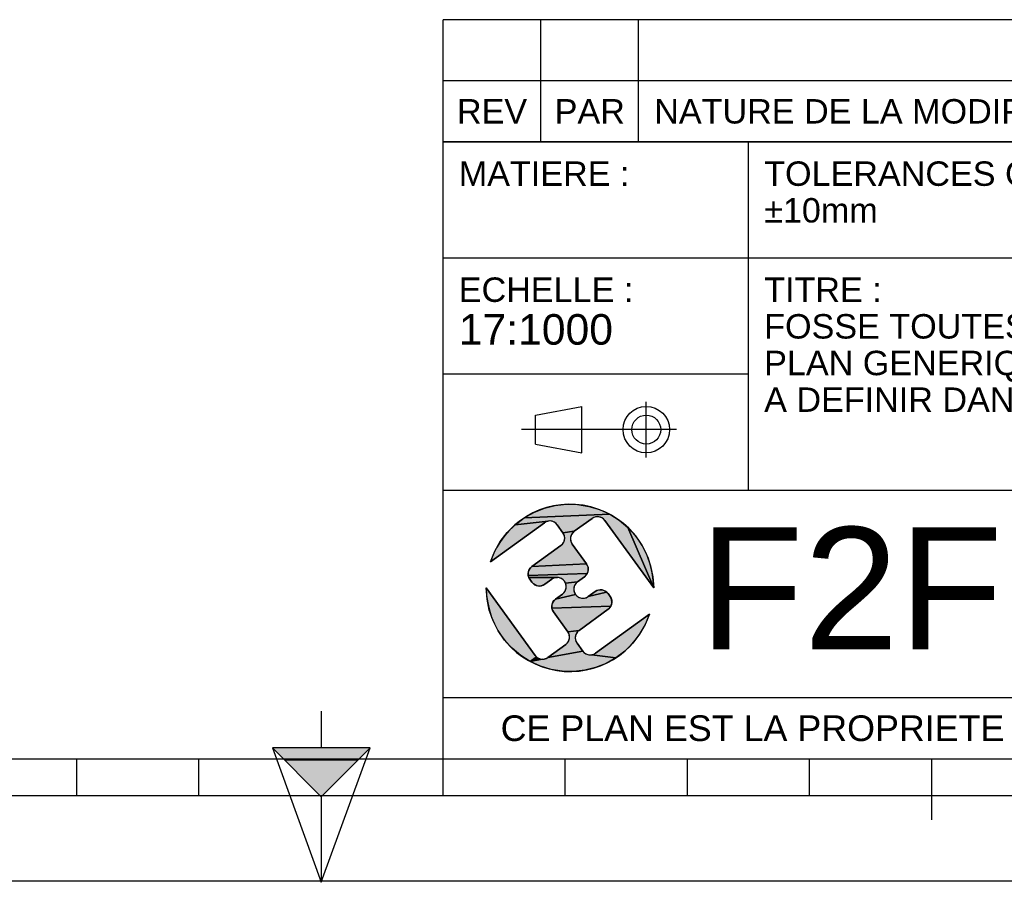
# Model space of a CAD drawing. Header units: millimetres. Extents: x 0 to 420, y 0 to 297.
# Tile 6 of 29: x 185 to 266, y 0 to 71. Entities that reach past the tile are written whole.
import ezdxf

# ---------------------------------------------------------------- set-up
doc = ezdxf.new("R2010")
doc.units = ezdxf.units.MM
doc.header["$LTSCALE"] = 23.1
doc.layers.get('0').update_dxf_attribs({"linetype": 'CONTINUOUS'})
doc.styles.get("Standard").update_dxf_attribs({"font": 'arial.ttf'})

# ---------------------------------------------------------------- blocks, each defined once
blk = doc.blocks.new('MARGEA3_BL0', base_point=(210.000078, 148.5))
at = {"color": 7, "linetype": 'Continuous'}
for p, q in [((10.000078, 10.000001), (410.000078, 10.000001)), ((190.000078, 7.000001), (190.000078, 10.000001)), ((200.000078, 7.000001), (200.000078, 10.000001)), ((220.000078, 7.000001), (220.000078, 10.000001)), ((230.000078, 7.000001), (230.000078, 10.000001)), ((240.000078, 7.000001), (240.000078, 10.000001)), ((250.000078, 7.000001), (250.000078, 10.000001)), ((260.000078, 5.000001), (260.000078, 10.000001)), ((110.000078, 7.000001), (310.000078, 7.000001)), ((0.000078, 0), (420.000078, 0))]:
    blk.add_line(p, q, dxfattribs=at)
blk = doc.blocks.new('REPERE_ORIENTATION_BL1', base_point=(210.017, 6.884))
at = {"color": 7, "linetype": 'Continuous'}
for p, q in [((210.017, 13.884), (210.017, 10.884)), ((210.017, 6.884), (206.017, 10.884)), ((214.017, 10.884), (206.017, 10.884)), ((206.017, 10.884), (210.017, -0.116)), ((210.017, 6.884), (214.017, 10.884)), ((210.017, -0.116), (214.017, 10.884)), ((213.017, 9.884), (207.017, 9.884)), ((210.017, 6.884), (210.017, -0.116))]:
    blk.add_line(p, q, dxfattribs=at)
blk.add_solid([(206.017, 10.884), (210.017, 6.884), (214.017, 10.884)], dxfattribs=at)
blk = doc.blocks.new('ISO_BL2', base_point=(232.749, 36.942))
at = {"color": 2, "linetype": 'Continuous'}
for p, q in [((227.548, 38.125), (231.345, 38.843)), ((231.345, 35.041), (231.345, 38.843)), ((236.628, 34.665), (236.628, 39.219)), ((227.548, 35.759), (227.548, 38.125)), ((239.089, 36.942), (226.408, 36.942)), ((227.548, 35.759), (231.345, 35.041))]:
    blk.add_line(p, q, dxfattribs=at)
for radius in [1.901, 1.183]:
    blk.add_circle((236.628, 36.942), radius, dxfattribs=at)
blk = doc.blocks.new('LOGO-F2F-A3_BL3', base_point=(230.383, 23.986))
at = {"linetype": 'Continuous'}
for points in [[(229.176, 30.729), (230.091, 30.83), (231.011, 30.807), (231.92, 30.661), (232.801, 30.395), (233.638, 30.013), (226.627, 29.714), (227.428, 30.166), (228.284, 30.506)], [(232.337, 29.758), (232.191, 29.675), (230.732, 28.62), (229.808, 28.507), (229.339, 29.155), (229.226, 29.28), (229.089, 29.376), (228.933, 29.438), (228.767, 29.465), (228.599, 29.454), (225.893, 29.159), (226.627, 29.714), (233.638, 30.013), (234.416, 29.522), (235.122, 28.931), (237.233, 23.986), (233.238, 29.507), (233.125, 29.632), (232.987, 29.727), (232.831, 29.79), (232.666, 29.817), (232.498, 29.806)], [(228.292, 29.324), (223.876, 26.129), (224.223, 26.982), (224.68, 27.781), (225.24, 28.511), (225.893, 29.159), (228.599, 29.454), (228.438, 29.406)], [(230.608, 28.507), (230.512, 28.369), (230.449, 28.214), (230.423, 28.048), (230.434, 27.88), (230.482, 27.719), (230.564, 27.573), (231.737, 25.953), (227.262, 25.74), (229.64, 27.46), (229.764, 27.573), (229.86, 27.711), (229.923, 27.867), (229.95, 28.033), (229.939, 28.2), (229.891, 28.361), (229.808, 28.507), (230.732, 28.62)], [(237.171, 24.904), (237.233, 23.986), (235.122, 28.931), (235.742, 28.251), (236.266, 27.494), (236.683, 26.674), (236.986, 25.805)], [(231.819, 25.806), (231.867, 25.645), (231.878, 25.478), (231.851, 25.312), (231.789, 25.156), (226.964, 25), (226.953, 25.167), (226.979, 25.333), (227.042, 25.489), (227.138, 25.627), (227.262, 25.74), (231.737, 25.953)], [(231.693, 25.018), (231.569, 24.905), (231.001, 24.495), (230.014, 24.377), (229.932, 24.524), (229.819, 24.648), (229.681, 24.744), (229.525, 24.807), (229.359, 24.833), (227.012, 24.839), (226.964, 25), (231.789, 25.156)], [(229.031, 24.774), (228.884, 24.692), (228.317, 24.281), (228.171, 24.199), (228.01, 24.151), (227.843, 24.14), (227.677, 24.166), (227.521, 24.229), (227.383, 24.325), (227.27, 24.449), (227.094, 24.692), (227.012, 24.839), (229.359, 24.833), (229.192, 24.822)], [(230.877, 24.382), (230.781, 24.244), (230.718, 24.088), (230.692, 23.923), (230.703, 23.755), (230.751, 23.594), (230.833, 23.448), (229.196, 23.066), (229.764, 23.476), (229.888, 23.589), (229.984, 23.727), (230.047, 23.883), (230.073, 24.049), (230.062, 24.216), (230.014, 24.377), (231.001, 24.495)], [(223.594, 23.068), (223.533, 23.986), (227.527, 18.464), (227.64, 18.34), (227.127, 17.959), (226.349, 18.449), (225.643, 19.04), (225.023, 19.72), (224.499, 20.477), (224.082, 21.297), (223.779, 22.166)], [(233.495, 23.522), (233.671, 23.279), (233.753, 23.133), (233.801, 22.972), (233.812, 22.804), (233.786, 22.638), (233.723, 22.483), (228.898, 22.326), (228.887, 22.494), (228.914, 22.659), (228.976, 22.815), (229.072, 22.953), (229.196, 23.066), (230.833, 23.448), (230.946, 23.324), (231.084, 23.228), (231.24, 23.165), (231.406, 23.138), (231.573, 23.149), (231.734, 23.197), (231.881, 23.28), (233.382, 23.646)], [(232.923, 23.832), (233.088, 23.805), (233.244, 23.742), (233.382, 23.646), (231.881, 23.28), (232.448, 23.69), (232.594, 23.773), (232.755, 23.821)], [(233.627, 22.345), (233.503, 22.232), (231.125, 20.511), (230.201, 20.398), (229.028, 22.019), (228.946, 22.165), (228.898, 22.326), (233.723, 22.483)], [(234.872, 18.812), (234.138, 18.257), (232.166, 18.517), (232.327, 18.565), (232.473, 18.648), (236.889, 21.842), (236.543, 20.99), (236.085, 20.191), (235.525, 19.461)], [(231.001, 20.398), (230.905, 20.26), (230.842, 20.105), (230.815, 19.939), (230.826, 19.771), (230.874, 19.61), (230.957, 19.464), (231.426, 18.816), (228.574, 18.296), (230.033, 19.351), (230.157, 19.464), (230.253, 19.602), (230.316, 19.758), (230.342, 19.924), (230.331, 20.091), (230.283, 20.252), (230.201, 20.398), (231.125, 20.511)], [(231.998, 18.506), (232.166, 18.517), (234.138, 18.257), (233.337, 17.805), (232.481, 17.465), (231.589, 17.243), (230.674, 17.142), (229.754, 17.165), (228.845, 17.31), (227.964, 17.577), (227.127, 17.959), (228.099, 18.155), (228.267, 18.165), (228.428, 18.213), (228.574, 18.296), (231.426, 18.816), (231.539, 18.692), (231.676, 18.596), (231.832, 18.533)], [(228.099, 18.155), (227.127, 17.959), (227.64, 18.34), (227.778, 18.244), (227.934, 18.181)]]:
    blk.add_hatch(color=2, dxfattribs=at).paths.add_polyline_path(points)
at = {"color": 2, "linetype": 'Continuous'}
for p, q in [((228.284, 30.506), (229.176, 30.729)), ((229.176, 30.729), (230.091, 30.83)), ((230.091, 30.83), (231.011, 30.807)), ((231.011, 30.807), (231.92, 30.661)), ((231.92, 30.661), (232.801, 30.395)), ((226.627, 29.714), (227.428, 30.166)), ((233.638, 30.013), (226.627, 29.714)), ((227.428, 30.166), (228.284, 30.506)), ((232.801, 30.395), (233.638, 30.013)), ((233.638, 30.013), (234.416, 29.522)), ((225.24, 28.511), (225.893, 29.159)), ((225.893, 29.159), (226.627, 29.714)), ((228.599, 29.454), (225.893, 29.159)), ((228.438, 29.406), (228.292, 29.324)), ((228.599, 29.454), (228.438, 29.406)), ((228.767, 29.465), (228.599, 29.454)), ((228.933, 29.438), (228.767, 29.465)), ((229.089, 29.376), (228.933, 29.438)), ((229.226, 29.28), (229.089, 29.376)), ((229.339, 29.155), (229.226, 29.28)), ((232.337, 29.758), (232.191, 29.675)), ((232.498, 29.806), (232.337, 29.758)), ((232.666, 29.817), (232.498, 29.806)), ((232.831, 29.79), (232.666, 29.817)), ((232.987, 29.727), (232.831, 29.79)), ((233.125, 29.632), (232.987, 29.727)), ((233.238, 29.507), (233.125, 29.632)), ((234.416, 29.522), (235.122, 28.931)), ((224.68, 27.781), (225.24, 28.511)), ((230.732, 28.62), (229.808, 28.507)), ((229.891, 28.361), (229.808, 28.507)), ((229.939, 28.2), (229.891, 28.361)), ((230.449, 28.214), (230.423, 28.048)), ((230.512, 28.369), (230.449, 28.214)), ((230.608, 28.507), (230.512, 28.369)), ((230.732, 28.62), (230.608, 28.507)), ((235.122, 28.931), (237.233, 23.986)), ((235.122, 28.931), (235.742, 28.251)), ((235.742, 28.251), (236.266, 27.494)), ((224.223, 26.982), (224.68, 27.781)), ((229.64, 27.46), (229.764, 27.573)), ((229.764, 27.573), (229.86, 27.711)), ((229.86, 27.711), (229.923, 27.867)), ((229.923, 27.867), (229.95, 28.033)), ((229.95, 28.033), (229.939, 28.2)), ((230.423, 28.048), (230.434, 27.88)), ((230.434, 27.88), (230.482, 27.719)), ((230.482, 27.719), (230.564, 27.573)), ((236.266, 27.494), (236.683, 26.674)), ((223.876, 26.129), (224.223, 26.982)), ((236.683, 26.674), (236.986, 25.805)), ((231.737, 25.953), (227.262, 25.74)), ((231.737, 25.953), (231.819, 25.806)), ((231.819, 25.806), (231.867, 25.645)), ((236.986, 25.805), (237.171, 24.904)), ((226.953, 25.167), (226.979, 25.333)), ((226.964, 25), (226.953, 25.167)), ((231.789, 25.156), (226.964, 25)), ((227.012, 24.839), (226.964, 25)), ((226.979, 25.333), (227.042, 25.489)), ((227.042, 25.489), (227.138, 25.627)), ((227.138, 25.627), (227.262, 25.74)), ((231.693, 25.018), (231.569, 24.905)), ((231.789, 25.156), (231.693, 25.018)), ((231.851, 25.312), (231.789, 25.156)), ((231.878, 25.478), (231.851, 25.312)), ((231.867, 25.645), (231.878, 25.478)), ((227.094, 24.692), (227.012, 24.839)), ((229.359, 24.833), (227.012, 24.839)), ((227.383, 24.325), (227.27, 24.449)), ((227.521, 24.229), (227.383, 24.325)), ((227.677, 24.166), (227.521, 24.229)), ((228.171, 24.199), (228.01, 24.151)), ((228.317, 24.281), (228.171, 24.199)), ((229.031, 24.774), (228.884, 24.692)), ((229.192, 24.822), (229.031, 24.774)), ((229.359, 24.833), (229.192, 24.822)), ((229.525, 24.807), (229.359, 24.833)), ((229.681, 24.744), (229.525, 24.807)), ((229.819, 24.648), (229.681, 24.744)), ((229.932, 24.524), (229.819, 24.648)), ((230.014, 24.377), (229.932, 24.524)), ((231.001, 24.495), (230.014, 24.377)), ((230.062, 24.216), (230.014, 24.377)), ((230.073, 24.049), (230.062, 24.216)), ((230.781, 24.244), (230.718, 24.088)), ((230.877, 24.382), (230.781, 24.244)), ((231.001, 24.495), (230.877, 24.382)), ((237.171, 24.904), (237.233, 23.986)), ((223.594, 23.068), (223.533, 23.986)), ((227.843, 24.14), (227.677, 24.166)), ((228.01, 24.151), (227.843, 24.14)), ((230.833, 23.448), (229.196, 23.066)), ((229.764, 23.476), (229.888, 23.589)), ((229.888, 23.589), (229.984, 23.727)), ((229.984, 23.727), (230.047, 23.883)), ((230.047, 23.883), (230.073, 24.049)), ((230.718, 24.088), (230.692, 23.923)), ((230.692, 23.923), (230.703, 23.755)), ((230.703, 23.755), (230.751, 23.594)), ((230.751, 23.594), (230.833, 23.448)), ((230.833, 23.448), (230.946, 23.324)), ((233.382, 23.646), (231.881, 23.28)), ((232.448, 23.69), (232.594, 23.773)), ((232.594, 23.773), (232.755, 23.821)), ((232.755, 23.821), (232.923, 23.832)), ((232.923, 23.832), (233.088, 23.805)), ((233.088, 23.805), (233.244, 23.742)), ((233.244, 23.742), (233.382, 23.646)), ((233.382, 23.646), (233.495, 23.522)), ((223.779, 22.166), (223.594, 23.068)), ((228.887, 22.494), (228.914, 22.659)), ((228.914, 22.659), (228.976, 22.815)), ((228.976, 22.815), (229.072, 22.953)), ((229.072, 22.953), (229.196, 23.066)), ((230.946, 23.324), (231.084, 23.228)), ((231.084, 23.228), (231.24, 23.165)), ((231.24, 23.165), (231.406, 23.138)), ((231.406, 23.138), (231.573, 23.149)), ((231.573, 23.149), (231.734, 23.197)), ((231.734, 23.197), (231.881, 23.28)), ((233.671, 23.279), (233.753, 23.133)), ((233.786, 22.638), (233.723, 22.483)), ((233.753, 23.133), (233.801, 22.972)), ((233.812, 22.804), (233.786, 22.638)), ((233.801, 22.972), (233.812, 22.804)), ((224.082, 21.297), (223.779, 22.166)), ((228.898, 22.326), (228.887, 22.494)), ((233.723, 22.483), (228.898, 22.326)), ((228.946, 22.165), (228.898, 22.326)), ((229.028, 22.019), (228.946, 22.165)), ((233.627, 22.345), (233.503, 22.232)), ((233.723, 22.483), (233.627, 22.345)), ((236.889, 21.842), (236.543, 20.99)), ((224.499, 20.477), (224.082, 21.297)), ((236.543, 20.99), (236.085, 20.191)), ((225.023, 19.72), (224.499, 20.477)), ((231.125, 20.511), (230.201, 20.398)), ((230.283, 20.252), (230.201, 20.398)), ((230.331, 20.091), (230.283, 20.252)), ((230.905, 20.26), (230.842, 20.105)), ((231.001, 20.398), (230.905, 20.26)), ((231.125, 20.511), (231.001, 20.398)), ((236.085, 20.191), (235.525, 19.461)), ((225.643, 19.04), (225.023, 19.72)), ((230.033, 19.351), (230.157, 19.464)), ((230.157, 19.464), (230.253, 19.602)), ((230.253, 19.602), (230.316, 19.758)), ((230.316, 19.758), (230.342, 19.924)), ((230.342, 19.924), (230.331, 20.091)), ((230.842, 20.105), (230.815, 19.939)), ((230.815, 19.939), (230.826, 19.771)), ((230.826, 19.771), (230.874, 19.61)), ((230.874, 19.61), (230.957, 19.464)), ((235.525, 19.461), (234.872, 18.812)), ((226.349, 18.449), (225.643, 19.04)), ((231.426, 18.816), (228.574, 18.296)), ((231.426, 18.816), (231.539, 18.692)), ((231.539, 18.692), (231.676, 18.596)), ((231.676, 18.596), (231.832, 18.533)), ((232.166, 18.517), (232.327, 18.565)), ((232.327, 18.565), (232.473, 18.648)), ((234.872, 18.812), (234.138, 18.257)), ((227.127, 17.959), (226.349, 18.449)), ((227.64, 18.34), (227.127, 17.959)), ((228.099, 18.155), (227.127, 17.959)), ((227.964, 17.577), (227.127, 17.959)), ((227.527, 18.464), (227.64, 18.34)), ((227.64, 18.34), (227.778, 18.244)), ((227.778, 18.244), (227.934, 18.181)), ((227.934, 18.181), (228.099, 18.155)), ((228.099, 18.155), (228.267, 18.165)), ((228.267, 18.165), (228.428, 18.213)), ((228.428, 18.213), (228.574, 18.296)), ((231.832, 18.533), (231.998, 18.506)), ((231.998, 18.506), (232.166, 18.517)), ((234.138, 18.257), (232.166, 18.517)), ((233.337, 17.805), (232.481, 17.465)), ((234.138, 18.257), (233.337, 17.805)), ((228.845, 17.31), (227.964, 17.577)), ((229.754, 17.165), (228.845, 17.31)), ((230.674, 17.142), (229.754, 17.165)), ((231.589, 17.243), (230.674, 17.142)), ((232.481, 17.465), (231.589, 17.243))]:
    blk.add_line(p, q, dxfattribs=at)
at = {"color": 7, "linetype": 'Continuous'}
for p, q in [((223.876, 26.129), (228.292, 29.324)), ((229.339, 29.155), (229.808, 28.507)), ((230.732, 28.62), (232.191, 29.675)), ((233.238, 29.507), (237.233, 23.986)), ((229.64, 27.46), (227.262, 25.74)), ((231.737, 25.953), (230.564, 27.573)), ((227.094, 24.692), (227.27, 24.449)), ((228.317, 24.281), (228.884, 24.692)), ((231.001, 24.495), (231.569, 24.905)), ((227.527, 18.464), (223.533, 23.986)), ((229.764, 23.476), (229.196, 23.066)), ((232.448, 23.69), (231.881, 23.28)), ((233.671, 23.279), (233.495, 23.522)), ((229.028, 22.019), (230.201, 20.398)), ((231.125, 20.511), (233.503, 22.232)), ((236.889, 21.842), (232.473, 18.648)), ((230.033, 19.351), (228.574, 18.296)), ((231.426, 18.816), (230.957, 19.464))]:
    blk.add_line(p, q, dxfattribs=at)
at = {"color": 2, "linetype": 'Continuous'}
for points in [[(229.176, 30.729), (230.091, 30.83), (231.011, 30.807), (231.92, 30.661), (232.801, 30.395), (233.638, 30.013), (226.627, 29.714), (227.428, 30.166), (228.284, 30.506), (229.176, 30.729)], [(232.337, 29.758), (232.191, 29.675), (230.732, 28.62), (229.808, 28.507), (229.339, 29.155), (229.226, 29.28), (229.089, 29.376), (228.933, 29.438), (228.767, 29.465), (228.599, 29.454), (225.893, 29.159), (226.627, 29.714), (233.638, 30.013), (234.416, 29.522), (235.122, 28.931), (237.233, 23.986), (233.238, 29.507), (233.125, 29.632), (232.987, 29.727), (232.831, 29.79), (232.666, 29.817), (232.498, 29.806), (232.337, 29.758)], [(228.292, 29.324), (223.876, 26.129), (224.223, 26.982), (224.68, 27.781), (225.24, 28.511), (225.893, 29.159), (228.599, 29.454), (228.438, 29.406), (228.292, 29.324)], [(230.608, 28.507), (230.512, 28.369), (230.449, 28.214), (230.423, 28.048), (230.434, 27.88), (230.482, 27.719), (230.564, 27.573), (231.737, 25.953), (227.262, 25.74), (229.64, 27.46), (229.764, 27.573), (229.86, 27.711), (229.923, 27.867), (229.95, 28.033), (229.939, 28.2), (229.891, 28.361), (229.808, 28.507), (230.732, 28.62), (230.608, 28.507)], [(237.171, 24.904), (237.233, 23.986), (235.122, 28.931), (235.742, 28.251), (236.266, 27.494), (236.683, 26.674), (236.986, 25.805), (237.171, 24.904)], [(231.819, 25.806), (231.867, 25.645), (231.878, 25.478), (231.851, 25.312), (231.789, 25.156), (226.964, 25), (226.953, 25.167), (226.979, 25.333), (227.042, 25.489), (227.138, 25.627), (227.262, 25.74), (231.737, 25.953), (231.819, 25.806)], [(231.693, 25.018), (231.569, 24.905), (231.001, 24.495), (230.014, 24.377), (229.932, 24.524), (229.819, 24.648), (229.681, 24.744), (229.525, 24.807), (229.359, 24.833), (227.012, 24.839), (226.964, 25), (231.789, 25.156), (231.693, 25.018)], [(229.031, 24.774), (228.884, 24.692), (228.317, 24.281), (228.171, 24.199), (228.01, 24.151), (227.843, 24.14), (227.677, 24.166), (227.521, 24.229), (227.383, 24.325), (227.27, 24.449), (227.094, 24.692), (227.012, 24.839), (229.359, 24.833), (229.192, 24.822), (229.031, 24.774)], [(230.877, 24.382), (230.781, 24.244), (230.718, 24.088), (230.692, 23.923), (230.703, 23.755), (230.751, 23.594), (230.833, 23.448), (229.196, 23.066), (229.764, 23.476), (229.888, 23.589), (229.984, 23.727), (230.047, 23.883), (230.073, 24.049), (230.062, 24.216), (230.014, 24.377), (231.001, 24.495), (230.877, 24.382)], [(223.594, 23.068), (223.533, 23.986), (227.527, 18.464), (227.64, 18.34), (227.127, 17.959), (226.349, 18.449), (225.643, 19.04), (225.023, 19.72), (224.499, 20.477), (224.082, 21.297), (223.779, 22.166), (223.594, 23.068)], [(233.495, 23.522), (233.671, 23.279), (233.753, 23.133), (233.801, 22.972), (233.812, 22.804), (233.786, 22.638), (233.723, 22.483), (228.898, 22.326), (228.887, 22.494), (228.914, 22.659), (228.976, 22.815), (229.072, 22.953), (229.196, 23.066), (230.833, 23.448), (230.946, 23.324), (231.084, 23.228), (231.24, 23.165), (231.406, 23.138), (231.573, 23.149), (231.734, 23.197), (231.881, 23.28), (233.382, 23.646), (233.495, 23.522)], [(232.923, 23.832), (233.088, 23.805), (233.244, 23.742), (233.382, 23.646), (231.881, 23.28), (232.448, 23.69), (232.594, 23.773), (232.755, 23.821), (232.923, 23.832)], [(233.627, 22.345), (233.503, 22.232), (231.125, 20.511), (230.201, 20.398), (229.028, 22.019), (228.946, 22.165), (228.898, 22.326), (233.723, 22.483), (233.627, 22.345)], [(234.872, 18.812), (234.138, 18.257), (232.166, 18.517), (232.327, 18.565), (232.473, 18.648), (236.889, 21.842), (236.543, 20.99), (236.085, 20.191), (235.525, 19.461), (234.872, 18.812)], [(231.001, 20.398), (230.905, 20.26), (230.842, 20.105), (230.815, 19.939), (230.826, 19.771), (230.874, 19.61), (230.957, 19.464), (231.426, 18.816), (228.574, 18.296), (230.033, 19.351), (230.157, 19.464), (230.253, 19.602), (230.316, 19.758), (230.342, 19.924), (230.331, 20.091), (230.283, 20.252), (230.201, 20.398), (231.125, 20.511), (231.001, 20.398)], [(231.998, 18.506), (232.166, 18.517), (234.138, 18.257), (233.337, 17.805), (232.481, 17.465), (231.589, 17.243), (230.674, 17.142), (229.754, 17.165), (228.845, 17.31), (227.964, 17.577), (227.127, 17.959), (228.099, 18.155), (228.267, 18.165), (228.428, 18.213), (228.574, 18.296), (231.426, 18.816), (231.539, 18.692), (231.676, 18.596), (231.832, 18.533), (231.998, 18.506)], [(228.099, 18.155), (227.127, 17.959), (227.64, 18.34), (227.778, 18.244), (227.934, 18.181), (228.099, 18.155)]]:
    blk.add_lwpolyline(points, dxfattribs=at)
at = {"color": 7, "linetype": 'Continuous'}
for centre, radius, start, end in [((230.383, 23.986), 6.85, 0, 161.76534), ((228.732, 28.716), 0.75, 35.88267, 125.88267), ((232.63, 29.068), 0.75, 35.88267, 125.88267), ((229.201, 28.068), 0.75, 305.88267, 35.88267), ((231.172, 28.013), 0.75, 125.88267, 215.88267), ((231.129, 25.513), 0.75, 305.88267, 35.88267), ((227.702, 25.132), 0.75, 125.88267, 215.88267), ((227.878, 24.889), 0.75, 215.88267, 305.88267), ((229.324, 24.084), 0.75, 305.88267, 125.88267), ((231.441, 23.887), 0.75, 125.88267, 305.88267), ((230.383, 23.986), 6.85, 180, 341.76534), ((232.887, 23.082), 0.75, 35.88267, 125.88267), ((229.636, 22.458), 0.75, 125.88267, 215.88267), ((233.063, 22.839), 0.75, 305.88267, 35.88267), ((229.593, 19.959), 0.75, 305.88267, 35.88267), ((231.564, 19.904), 0.75, 125.88267, 215.88267), ((232.033, 19.256), 0.75, 215.88267, 305.88267), ((228.135, 18.904), 0.75, 215.88267, 305.88267)]:
    blk.add_arc(centre, radius, start, end, dxfattribs=at)
blk = doc.blocks.new('*T5')
at = {"color": 2, "linetype": 'Continuous'}
for p, q in [((0, 0), (0, 50.5)), ((0, 50.5), (190, 50.5)), ((25, 22), (25, 50.5)), ((100, 5), (100, 50.5)), ((160, 5), (160, 50.5)), ((190, 0), (190, 50.5)), ((0, 41), (100, 41)), ((160, 41), (190, 41)), ((0, 31.5), (25, 31.5)), ((160, 31.5), (190, 31.5)), ((0, 22), (190, 22)), ((175, 5), (175, 22)), ((100, 15), (190, 15)), ((0, 5), (190, 5)), ((0, 0), (190, 0))]:
    blk.add_line(p, q, dxfattribs=at)
at = {"color": 5, "linetype": 'Continuous', "line_spacing_factor": 0.9}
for s, insert, char_height, width, attachment_point in [('MATIERE :\\P ', (1.28, 48.9), 2, 27.86617, 1), ('TOLERANCES GENERALES :\\P±10mm', (26.28, 48.9), 2, 76.55019, 1), ('OBSERVATIONS :\\P \\PMasse : 4426,342 Kg\\PVolume matière : 67,570 m3\\PSurface dévelop. int. et ext. : 214,965 m²', (101.28, 48.9), 2, 100.50558, 1), ('ECHELLE :\\P\\H2.5;17:1000', (1.28, 39.4), 2, 28.52045, 1), ('TITRE :\\PFOSSE TOUTES EAUX 90 M3\\PPLAN GENERIQUE DIAMETRE 3000\\PA DEFINIR DANS LES PARAMETRES', (26.28, 39.4), 2, 96.65428, 1), ('DATE :\\P08/02/2021', (175, 29.25), 2, 27.95539, 2), ('A3', (182.5, 20.4), 4, 13.65056, 2), ('REFERENCE PRODUIT : FTE3/6317/90', (130, 19.5), 2, 101.05576, 2), ('LANGUE : FR', (167.5, 19.25), 1.5, 26.26394, 2), ('N°: A2200.21.043', (130, 12.5), 5, 110.33457, 2), ('A', (167.5, 12.5), 5, 9.29368, 2), ('FOLIO:  \\P\\H3.0;1/1', (182.5, 12.812), 1.5, 16.03717, 2), ('CE PLAN EST LA PROPRIETE DE LA SOCIETE F2F ET NE PEUT ETRE REPRODUIT OU COMMUNIQUE SANS SON AUTORISATION', (95, 3.55), 2.1, 360.45056, 2)]:
    blk.add_mtext(s, dxfattribs=dict(at, insert=insert, char_height=char_height, width=width, attachment_point=attachment_point))
blk = doc.blocks.new('*T6')
at = {"color": 2, "linetype": 'Continuous'}
for p, q in [((190, 10), (0, 10)), ((0, 0), (0, 10)), ((8, 0), (8, 10)), ((16, 0), (16, 10)), ((174, 0), (174, 10)), ((190, 0), (190, 10)), ((190, 5), (0, 5)), ((190, 0), (0, 0))]:
    blk.add_line(p, q, dxfattribs=at)
at = {"color": 5, "linetype": 'Continuous', "char_height": 2, "line_spacing_factor": 0.9}
for s, insert, width, attachment_point in [('REV', (4, 3.5), 11.46468, 2), ('PAR', (12, 3.5), 11.46468, 2), ('NATURE DE LA MODIFICATION', (17.28, 3.5), 82.72119, 1), ('DATE', (182, 3.5), 14.86989, 2)]:
    blk.add_mtext(s, dxfattribs=dict(at, insert=insert, width=width, attachment_point=attachment_point))

msp = doc.modelspace()

# ---------------------------------------------------------------- linework, layer by layer
at = {"color": 7, "linetype": 'Continuous'}
msp.add_line((0, 0), (420, 0), dxfattribs=at)

# ---------------------------------------------------------------- block references
for name, p in [('MARGEA3_BL0', (210, 148.5)), ('REPERE_ORIENTATION_BL1', (210.017, 6.884))]:
    msp.add_blockref(name, p, dxfattribs=at)
for name, p in [('*T6', (220.001, 60.502)), ('*T5', (220, 10))]:
    msp.add_blockref(name, p)
at = {"color": 2, "linetype": 'Continuous'}
for name, p in [('ISO_BL2', (232.749, 36.942)), ('LOGO-F2F-A3_BL3', (230.383, 23.986))]:
    msp.add_blockref(name, p, dxfattribs=at)

# ---------------------------------------------------------------- texts
at = {"color": 5, "linetype": 'Continuous', "insert": (240.977, 28.955), "char_height": 10, "width": 24.79554, "attachment_point": 1, "line_spacing_factor": 0.9}
msp.add_mtext('F2F', dxfattribs=at)

doc.saveas('drawing.dxf')
